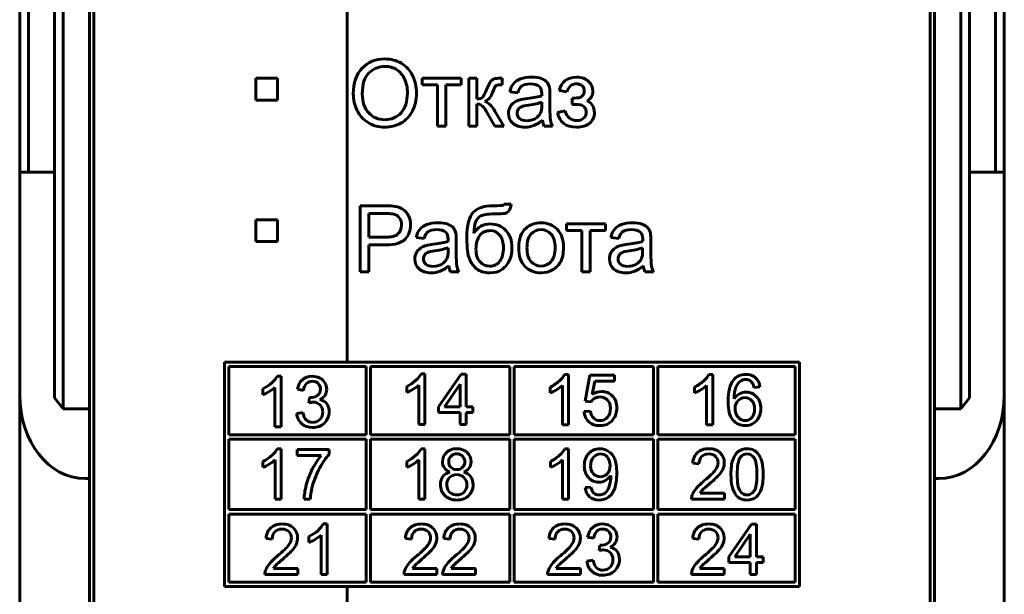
# Model space of a CAD drawing. Header units: millimetres. Extents: x -13 to 16, y -56 to 52.
# Tile 2 of 9: x -7 to 16, y -38 to -24. Entities that reach past the tile are written whole.
import ezdxf

# ---------------------------------------------------------------- set-up
doc = ezdxf.new("R2010")
doc.units = ezdxf.units.MM
doc.linetypes.add('K5LT_BASIC', pattern=[0])

msp = doc.modelspace()

# ---------------------------------------------------------------- linework, layer by layer
at = {"color": 150, "linetype": 'K5LT_BASIC', "lineweight": 60, "true_color": 0x0080ff}
for p, q in [((-6.816, 24.664), (-6.816, -27.897)), ((-6.616, -27.897), (-6.616, 24.664)), ((15.584, 24.664), (15.584, -27.897)), ((15.784, 24.664), (15.784, -27.897)), ((-6.016, -12.808), (-6.016, -33.081)), ((14.984, -33.081), (14.984, -12.808)), ((-5.816, -33.337), (-5.816, -13.116)), ((14.784, -33.337), (14.784, -13.116)), ((-5.216, -33.337), (-5.216, -16.016)), ((-5.116, -16.016), (-5.116, -38.416)), ((14.084, -38.416), (14.084, -16.016)), ((14.184, -16.016), (14.184, -33.337)), ((0.698, -32.263), (0.698, -24.041)), ((-1.396, -25.741), (-1.396, -26.241)), ((-0.896, -25.741), (-1.396, -25.741)), ((-0.896, -26.241), (-0.896, -25.741)), ((2.424, -25.742), (2.424, -25.896)), ((3.316, -25.742), (2.424, -25.742)), ((3.316, -25.896), (3.316, -25.742)), ((3.679, -25.742), (3.493, -25.742)), ((3.493, -25.742), (3.493, -26.839)), ((3.679, -26.216), (3.679, -25.742)), ((4.256, -25.742), (4.218, -25.742)), ((4.256, -25.896), (4.256, -25.742)), ((2.424, -25.896), (2.777, -25.896)), ((2.777, -25.896), (2.777, -26.839)), ((2.963, -25.896), (3.316, -25.896)), ((2.963, -26.839), (2.963, -25.896)), ((4.204, -25.895), (4.256, -25.896)), ((4.436, -26.055), (4.617, -26.08)), ((5.355, -26.379), (5.355, -26.131)), ((5.566, -26.026), (5.743, -26.055)), ((5.863, -26.198), (5.863, -26.343)), ((-1.396, -26.241), (-0.896, -26.241)), ((3.679, -26.839), (3.679, -26.332)), ((5.167, -26.357), (5.167, -26.288)), ((3.894, -26.499), (4.092, -26.839)), ((4.297, -26.839), (4.093, -26.499)), ((5.707, -26.493), (5.532, -26.53)), ((2.777, -26.839), (2.963, -26.839)), ((3.493, -26.839), (3.679, -26.839)), ((4.092, -26.839), (4.297, -26.839)), ((5.22, -26.839), (5.414, -26.839)), ((-6.616, -27.897), (-6.816, -27.897)), ((-6.816, -27.897), (-6.816, -33.017)), ((-6.616, -27.897), (-6.016, -27.897)), ((14.984, -27.897), (15.584, -27.897)), ((15.784, -27.897), (15.584, -27.897)), ((15.784, -33.017), (15.784, -27.897)), ((0.999, -28.67), (0.999, -30.184)), ((1.57, -28.67), (0.999, -28.67)), ((4.462, -28.636), (4.298, -28.634)), ((1.587, -28.849), (1.199, -28.849)), ((1.199, -28.849), (1.199, -29.39)), ((-0.896, -28.991), (-1.396, -28.991)), ((-1.396, -28.991), (-1.396, -29.491)), ((-0.896, -29.491), (-0.896, -28.991)), ((6.629, -29.087), (5.737, -29.087)), ((5.737, -29.087), (5.737, -29.241)), ((6.629, -29.241), (6.629, -29.087)), ((5.737, -29.241), (6.09, -29.241)), ((6.09, -29.241), (6.09, -30.184)), ((6.275, -29.241), (6.629, -29.241)), ((6.275, -30.184), (6.275, -29.241)), ((-1.396, -29.491), (-0.896, -29.491)), ((1.199, -29.39), (1.591, -29.39)), ((1.199, -29.568), (1.588, -29.568)), ((1.199, -30.184), (1.199, -29.568)), ((2.286, -29.4), (2.467, -29.425)), ((3.205, -29.724), (3.205, -29.477)), ((6.752, -29.4), (6.933, -29.425)), ((7.672, -29.724), (7.672, -29.477)), ((3.017, -29.702), (3.017, -29.633)), ((7.483, -29.702), (7.483, -29.633)), ((0.999, -30.184), (1.199, -30.184)), ((3.07, -30.184), (3.264, -30.184)), ((6.09, -30.184), (6.275, -30.184)), ((7.536, -30.184), (7.73, -30.184)), ((11.084, -32.263), (-2.116, -32.263)), ((-2.116, -32.263), (-2.116, -37.416)), ((11.084, -37.416), (11.084, -32.263)), ((-2.016, -32.363), (-2.016, -33.931)), ((1.134, -32.363), (-2.016, -32.363)), ((1.134, -33.931), (1.134, -32.363)), ((1.234, -32.363), (1.234, -33.931)), ((4.434, -32.363), (1.234, -32.363)), ((2.486, -32.532), (2.396, -32.532)), ((2.486, -33.691), (2.486, -32.532)), ((3.317, -32.536), (2.798, -33.285)), ((3.431, -32.536), (3.317, -32.536)), ((3.431, -33.285), (3.431, -32.536)), ((4.434, -33.931), (4.434, -32.363)), ((4.534, -32.363), (4.534, -33.931)), ((7.734, -32.363), (4.534, -32.363)), ((5.78, -32.542), (5.69, -32.542)), ((5.78, -33.701), (5.78, -32.542)), ((7.734, -33.931), (7.734, -32.363)), ((10.984, -32.363), (7.834, -32.363)), ((7.834, -32.363), (7.834, -33.931)), ((9.092, -32.542), (9.002, -32.542)), ((9.092, -33.701), (9.092, -32.542)), ((10.984, -33.931), (10.984, -32.363)), ((-0.816, -32.585), (-0.906, -32.585)), ((-0.816, -33.744), (-0.816, -32.585)), ((3.291, -32.765), (2.935, -33.285)), ((3.291, -33.285), (3.291, -32.765)), ((6.274, -32.561), (6.165, -33.155)), ((6.838, -32.561), (6.274, -32.561)), ((6.325, -33.008), (6.386, -32.697)), ((6.386, -32.697), (6.838, -32.697)), ((6.838, -32.697), (6.838, -32.561)), ((-1.235, -32.875), (-1.235, -33.012)), ((-0.956, -32.841), (-0.956, -33.744)), ((-0.443, -32.885), (-0.303, -32.911)), ((2.067, -32.821), (2.067, -32.958)), ((2.347, -32.787), (2.347, -33.691)), ((5.361, -32.832), (5.361, -32.969)), ((5.64, -32.798), (5.64, -33.701)), ((8.673, -32.832), (8.673, -32.969)), ((8.952, -32.798), (8.952, -33.701)), ((10.038, -32.84), (10.176, -32.829)), ((-6.816, -39.372), (-6.816, -33.017)), ((-5.816, -33.337), (-6.016, -33.081)), ((-0.166, -33.072), (-0.182, -33.196)), ((6.165, -33.155), (6.296, -33.174)), ((14.784, -33.337), (14.984, -33.081)), ((15.784, -39.372), (15.784, -33.017)), ((-5.216, -33.337), (-5.816, -33.337)), ((-5.216, -33.337), (-5.216, -34.937)), ((-0.317, -33.419), (-0.457, -33.438)), ((2.798, -33.285), (2.798, -33.415)), ((2.798, -33.415), (3.291, -33.415)), ((2.935, -33.285), (3.291, -33.285)), ((3.291, -33.415), (3.291, -33.691)), ((3.585, -33.285), (3.431, -33.285)), ((3.431, -33.415), (3.585, -33.415)), ((3.431, -33.691), (3.431, -33.415)), ((3.585, -33.415), (3.585, -33.285)), ((6.285, -33.387), (6.139, -33.398)), ((14.184, -33.337), (14.184, -34.937)), ((14.184, -33.337), (14.784, -33.337)), ((-0.956, -33.744), (-0.816, -33.744)), ((2.347, -33.691), (2.486, -33.691)), ((3.291, -33.691), (3.431, -33.691)), ((5.64, -33.701), (5.78, -33.701)), ((8.952, -33.701), (9.092, -33.701)), ((-2.016, -33.931), (1.134, -33.931)), ((-2.016, -34.031), (-2.016, -35.649)), ((1.134, -34.031), (-2.016, -34.031)), ((1.134, -35.649), (1.134, -34.031)), ((1.234, -33.931), (4.434, -33.931)), ((4.434, -34.031), (1.234, -34.031)), ((1.234, -34.031), (1.234, -35.649)), ((4.434, -35.649), (4.434, -34.031)), ((4.534, -33.931), (7.734, -33.931)), ((7.734, -34.031), (4.534, -34.031)), ((4.534, -34.031), (4.534, -35.649)), ((7.734, -35.649), (7.734, -34.031)), ((7.834, -33.931), (10.984, -33.931)), ((7.834, -34.031), (7.834, -35.649)), ((10.984, -34.031), (7.834, -34.031)), ((10.984, -35.649), (10.984, -34.031)), ((-0.815, -34.25), (-0.905, -34.25)), ((-0.815, -35.409), (-0.815, -34.25)), ((0.287, -34.269), (-0.448, -34.269)), ((-0.448, -34.269), (-0.448, -34.405)), ((0.287, -34.379), (0.287, -34.269)), ((2.486, -34.25), (2.396, -34.25)), ((2.486, -35.409), (2.486, -34.25)), ((5.784, -34.25), (5.694, -34.25)), ((5.784, -35.409), (5.784, -34.25)), ((-1.234, -34.54), (-1.234, -34.677)), ((-0.955, -34.506), (-0.955, -35.409)), ((-0.448, -34.405), (0.107, -34.405)), ((2.067, -34.54), (2.067, -34.677)), ((2.346, -34.506), (2.346, -35.409)), ((5.365, -34.54), (5.365, -34.677)), ((5.645, -34.506), (5.645, -35.409)), ((8.633, -34.584), (8.776, -34.598)), ((-5.316, -34.937), (-5.216, -34.937)), ((-5.216, -34.937), (-5.216, -39.816)), ((14.184, -34.937), (14.284, -34.937)), ((14.184, -34.937), (14.184, -39.816)), ((6.297, -35.13), (6.164, -35.142)), ((-0.955, -35.409), (-0.815, -35.409)), ((-0.289, -35.409), (-0.147, -35.409)), ((2.346, -35.409), (2.486, -35.409)), ((5.645, -35.409), (5.784, -35.409)), ((8.606, -35.409), (9.359, -35.409)), ((9.359, -35.274), (8.801, -35.274)), ((9.359, -35.409), (9.359, -35.274)), ((-2.016, -35.649), (1.134, -35.649)), ((1.234, -35.649), (4.434, -35.649)), ((4.534, -35.649), (7.734, -35.649)), ((7.834, -35.649), (10.984, -35.649)), ((1.134, -35.749), (-2.016, -35.749)), ((-2.016, -35.749), (-2.016, -37.316)), ((1.134, -37.316), (1.134, -35.749)), ((1.234, -35.749), (1.234, -37.316)), ((4.434, -35.749), (1.234, -35.749)), ((4.434, -37.316), (4.434, -35.749)), ((7.734, -35.749), (4.534, -35.749)), ((4.534, -35.749), (4.534, -37.316)), ((7.734, -37.316), (7.734, -35.749)), ((10.984, -35.749), (7.834, -35.749)), ((7.834, -35.749), (7.834, -37.316)), ((10.984, -37.316), (10.984, -35.749)), ((0.24, -35.978), (0.15, -35.978)), ((0.24, -37.137), (0.24, -35.978)), ((9.979, -35.983), (9.46, -36.731)), ((10.094, -35.983), (9.979, -35.983)), ((10.094, -36.731), (10.094, -35.983)), ((-1.16, -36.311), (-1.018, -36.326)), ((-0.179, -36.267), (-0.179, -36.404)), ((0.1, -36.234), (0.1, -37.137)), ((2.036, -36.311), (2.178, -36.326)), ((2.918, -36.311), (3.061, -36.326)), ((5.329, -36.311), (5.472, -36.326)), ((6.22, -36.278), (6.359, -36.303)), ((8.632, -36.311), (8.774, -36.326)), ((9.954, -36.212), (9.598, -36.731)), ((9.954, -36.731), (9.954, -36.212)), ((6.497, -36.465), (6.481, -36.589)), ((6.345, -36.811), (6.205, -36.831)), ((9.46, -36.731), (9.46, -36.861)), ((9.598, -36.731), (9.954, -36.731)), ((10.248, -36.731), (10.094, -36.731)), ((10.248, -36.861), (10.248, -36.731)), ((-0.435, -37.001), (-0.993, -37.001)), ((-0.435, -37.137), (-0.435, -37.001)), ((2.761, -37.001), (2.203, -37.001)), ((2.761, -37.137), (2.761, -37.001)), ((3.644, -37.001), (3.086, -37.001)), ((3.644, -37.137), (3.644, -37.001)), ((6.054, -37.001), (5.496, -37.001)), ((6.054, -37.137), (6.054, -37.001)), ((9.357, -37.001), (8.799, -37.001)), ((9.357, -37.137), (9.357, -37.001)), ((9.46, -36.861), (9.954, -36.861)), ((9.954, -36.861), (9.954, -37.137)), ((10.094, -37.137), (10.094, -36.861)), ((10.094, -36.861), (10.248, -36.861)), ((-1.187, -37.137), (-0.435, -37.137)), ((0.1, -37.137), (0.24, -37.137)), ((2.009, -37.137), (2.761, -37.137)), ((2.891, -37.137), (3.644, -37.137)), ((5.302, -37.137), (6.054, -37.137)), ((8.605, -37.137), (9.357, -37.137)), ((9.954, -37.137), (10.094, -37.137)), ((-2.116, -37.416), (11.084, -37.416)), ((-2.016, -37.316), (1.134, -37.316)), ((0.698, -38.416), (0.698, -37.416)), ((1.234, -37.316), (4.434, -37.316)), ((4.534, -37.316), (7.734, -37.316)), ((7.834, -37.316), (10.984, -37.316))]:
    msp.add_line(p, q, dxfattribs=at)
for centre, start_param, end_param in [((-5.316, -33.017), 4.712389, 6.283185), ((14.284, -33.017), 0, 1.570796)]:
    msp.add_ellipse(centre, major_axis=(0, -1.92), ratio=0.781286, start_param=start_param, end_param=end_param, dxfattribs=at)
for points in [[(1.566, -25.298), (1.353, -25.298), (1.178, -25.369), (0.908, -25.653), (0.841, -25.85), (0.841, -26.101)], [(1.564, -26.693), (1.715, -26.693), (1.839, -26.64), (2.034, -26.428), (2.083, -26.278), (2.083, -26.083)], [(3.978, -30.059), (4.07, -30.059), (4.145, -30.02), (4.26, -29.864), (4.288, -29.76), (4.288, -29.632)], [(8.673, -32.969), (8.716, -32.952), (8.765, -32.928), (8.874, -32.863), (8.919, -32.831), (8.952, -32.798)], [(9.605, -33.327), (9.605, -33.376), (9.615, -33.423), (9.656, -33.512), (9.684, -33.546), (9.721, -33.569)], [(-1.234, -34.677), (-1.191, -34.661), (-1.142, -34.636), (-1.033, -34.571), (-0.988, -34.539), (-0.955, -34.506)], [(2.067, -34.677), (2.11, -34.661), (2.159, -34.636), (2.268, -34.571), (2.312, -34.539), (2.346, -34.506)], [(5.365, -34.677), (5.409, -34.661), (5.458, -34.636), (5.567, -34.571), (5.611, -34.539), (5.645, -34.506)], [(9.718, -35.219), (9.761, -35.281), (9.815, -35.312), (9.943, -35.312), (9.997, -35.281), (10.041, -35.218)]]:
    msp.add_open_spline(points, degree=3, knots=[0, 0, 0, 0, 1.5, 1.5, 3, 3, 3, 3], dxfattribs=at)
for points in [[(1.945, -25.398), (1.832, -25.331), (1.706, -25.298), (1.566, -25.298)], [(1.567, -25.47), (1.425, -25.47), (1.303, -25.519), (1.201, -25.617)], [(1.838, -25.546), (1.757, -25.496), (1.667, -25.47), (1.567, -25.47)], [(2.201, -25.678), (2.143, -25.558), (2.057, -25.465), (1.945, -25.398)], [(1.201, -25.617), (1.099, -25.714), (1.047, -25.877), (1.047, -26.105)], [(2.02, -25.76), (1.979, -25.668), (1.918, -25.597), (1.838, -25.546)], [(2.083, -26.083), (2.083, -25.96), (2.062, -25.852), (2.02, -25.76)], [(2.29, -26.084), (2.29, -25.933), (2.26, -25.797), (2.201, -25.678)], [(4.076, -25.757), (4.046, -25.766), (4.02, -25.785), (3.997, -25.812)], [(4.218, -25.742), (4.153, -25.742), (4.105, -25.747), (4.076, -25.757)], [(4.681, -25.756), (4.61, -25.782), (4.555, -25.819), (4.517, -25.867)], [(4.931, -25.717), (4.836, -25.717), (4.753, -25.73), (4.681, -25.756)], [(5.159, -25.75), (5.1, -25.728), (5.024, -25.717), (4.931, -25.717)], [(5.288, -25.834), (5.26, -25.8), (5.217, -25.772), (5.159, -25.75)], [(5.965, -25.717), (5.754, -25.717), (5.621, -25.82), (5.566, -26.026)], [(6.241, -25.813), (6.174, -25.749), (6.082, -25.717), (5.965, -25.717)], [(3.908, -25.984), (3.862, -26.093), (3.827, -26.159), (3.803, -26.182)], [(3.997, -25.812), (3.974, -25.84), (3.945, -25.897), (3.908, -25.984)], [(4.044, -26.052), (4.073, -25.977), (4.095, -25.932), (4.11, -25.917)], [(4.11, -25.917), (4.124, -25.902), (4.155, -25.895), (4.204, -25.895)], [(4.517, -25.867), (4.479, -25.914), (4.452, -25.977), (4.436, -26.055)], [(4.617, -26.08), (4.637, -26.002), (4.668, -25.948), (4.71, -25.917)], [(4.71, -25.917), (4.752, -25.886), (4.816, -25.871), (4.904, -25.871)], [(4.904, -25.871), (4.997, -25.871), (5.068, -25.892), (5.115, -25.934)], [(5.115, -25.934), (5.151, -25.965), (5.168, -26.019), (5.168, -26.094)], [(5.346, -25.96), (5.335, -25.909), (5.316, -25.867), (5.288, -25.834)], [(5.355, -26.131), (5.355, -26.049), (5.352, -25.992), (5.346, -25.96)], [(5.743, -26.055), (5.785, -25.932), (5.858, -25.87), (5.963, -25.87)], [(5.963, -25.87), (6.016, -25.87), (6.059, -25.885), (6.093, -25.915)], [(6.093, -25.915), (6.126, -25.945), (6.143, -25.985), (6.143, -26.035)], [(6.341, -26.043), (6.341, -25.954), (6.307, -25.877), (6.241, -25.813)], [(0.841, -26.101), (0.841, -26.234), (0.87, -26.361), (0.928, -26.479)], [(1.047, -26.105), (1.047, -26.287), (1.097, -26.431), (1.195, -26.536)], [(2.197, -26.496), (2.259, -26.375), (2.29, -26.238), (2.29, -26.084)], [(3.803, -26.182), (3.78, -26.205), (3.738, -26.216), (3.679, -26.216)], [(3.858, -26.276), (3.906, -26.253), (3.943, -26.228), (3.966, -26.2)], [(3.966, -26.2), (3.99, -26.173), (4.015, -26.124), (4.044, -26.052)], [(4.835, -26.207), (4.762, -26.216), (4.707, -26.225), (4.67, -26.235)], [(5.167, -26.143), (5.096, -26.168), (4.986, -26.189), (4.835, -26.207)], [(5.168, -26.094), (5.168, -26.101), (5.168, -26.117), (5.167, -26.143)], [(6.024, -26.188), (5.995, -26.194), (5.942, -26.197), (5.863, -26.198)], [(6.105, -26.139), (6.079, -26.166), (6.052, -26.183), (6.024, -26.188)], [(6.143, -26.035), (6.143, -26.077), (6.13, -26.111), (6.105, -26.139)], [(6.21, -26.257), (6.297, -26.203), (6.341, -26.132), (6.341, -26.043)], [(3.679, -26.332), (3.721, -26.332), (3.757, -26.343), (3.787, -26.364)], [(3.787, -26.364), (3.817, -26.386), (3.853, -26.431), (3.894, -26.499)], [(4.093, -26.499), (4.016, -26.372), (3.937, -26.297), (3.858, -26.276)], [(4.44, -26.403), (4.415, -26.447), (4.404, -26.496), (4.404, -26.55)], [(4.536, -26.296), (4.497, -26.322), (4.465, -26.358), (4.44, -26.403)], [(4.67, -26.235), (4.62, -26.248), (4.576, -26.269), (4.536, -26.296)], [(4.701, -26.396), (4.67, -26.41), (4.645, -26.43), (4.628, -26.456)], [(4.864, -26.359), (4.787, -26.37), (4.733, -26.382), (4.701, -26.396)], [(5.167, -26.288), (5.1, -26.316), (4.998, -26.339), (4.864, -26.359)], [(5.137, -26.542), (5.157, -26.5), (5.167, -26.438), (5.167, -26.357)], [(5.367, -26.707), (5.359, -26.662), (5.355, -26.552), (5.355, -26.379)], [(5.863, -26.343), (5.885, -26.343), (5.899, -26.342), (5.905, -26.342)], [(5.905, -26.342), (5.983, -26.342), (6.037, -26.346), (6.067, -26.354)], [(6.067, -26.354), (6.096, -26.362), (6.124, -26.382), (6.15, -26.413)], [(6.15, -26.413), (6.177, -26.445), (6.19, -26.482), (6.19, -26.525)], [(6.334, -26.369), (6.307, -26.324), (6.265, -26.286), (6.21, -26.257)], [(6.376, -26.532), (6.376, -26.469), (6.362, -26.415), (6.334, -26.369)], [(0.928, -26.479), (0.985, -26.599), (1.07, -26.693), (1.183, -26.761)], [(1.195, -26.536), (1.293, -26.641), (1.416, -26.693), (1.564, -26.693)], [(1.933, -26.771), (2.047, -26.709), (2.135, -26.617), (2.197, -26.496)], [(4.404, -26.55), (4.404, -26.641), (4.436, -26.717), (4.501, -26.775)], [(4.628, -26.456), (4.611, -26.483), (4.602, -26.512), (4.602, -26.545)], [(4.602, -26.545), (4.602, -26.594), (4.621, -26.635), (4.658, -26.669)], [(5.014, -26.671), (5.07, -26.64), (5.111, -26.597), (5.137, -26.542)], [(5.532, -26.53), (5.572, -26.753), (5.717, -26.864), (5.967, -26.864)], [(5.804, -26.656), (5.755, -26.618), (5.723, -26.563), (5.707, -26.493)], [(5.971, -26.714), (5.908, -26.714), (5.852, -26.695), (5.804, -26.656)], [(6.127, -26.661), (6.085, -26.696), (6.033, -26.714), (5.971, -26.714)], [(6.19, -26.525), (6.19, -26.58), (6.169, -26.625), (6.127, -26.661)], [(6.268, -26.772), (6.34, -26.711), (6.376, -26.631), (6.376, -26.532)], [(1.183, -26.761), (1.295, -26.83), (1.422, -26.865), (1.565, -26.865)], [(1.565, -26.865), (1.697, -26.865), (1.819, -26.834), (1.933, -26.771)], [(4.501, -26.775), (4.565, -26.834), (4.658, -26.864), (4.779, -26.864)], [(4.658, -26.669), (4.696, -26.701), (4.751, -26.718), (4.823, -26.718)], [(4.779, -26.864), (4.852, -26.864), (4.92, -26.852), (4.984, -26.828)], [(4.823, -26.718), (4.895, -26.718), (4.958, -26.703), (5.014, -26.671)], [(4.984, -26.828), (5.047, -26.803), (5.114, -26.762), (5.183, -26.704)], [(5.183, -26.704), (5.188, -26.755), (5.201, -26.8), (5.22, -26.839)], [(5.414, -26.839), (5.391, -26.797), (5.375, -26.753), (5.367, -26.707)], [(5.967, -26.864), (6.096, -26.864), (6.196, -26.833), (6.268, -26.772)], [(1.801, -28.684), (1.748, -28.675), (1.671, -28.67), (1.57, -28.67)], [(1.988, -28.755), (1.938, -28.72), (1.875, -28.697), (1.801, -28.684)], [(4.049, -28.669), (3.845, -28.669), (3.694, -28.719), (3.596, -28.82)], [(4.265, -28.663), (4.247, -28.667), (4.176, -28.669), (4.049, -28.669)], [(4.298, -28.634), (4.293, -28.649), (4.282, -28.659), (4.265, -28.663)], [(4.413, -28.79), (4.438, -28.761), (4.455, -28.709), (4.462, -28.636)], [(1.774, -28.862), (1.74, -28.853), (1.678, -28.849), (1.587, -28.849)], [(1.901, -28.951), (1.868, -28.906), (1.826, -28.876), (1.774, -28.862)], [(2.109, -28.901), (2.079, -28.839), (2.038, -28.79), (1.988, -28.755)], [(2.155, -29.108), (2.155, -29.033), (2.14, -28.964), (2.109, -28.901)], [(3.596, -28.82), (3.497, -28.92), (3.448, -29.115), (3.448, -29.405)], [(3.648, -29.044), (3.673, -28.979), (3.713, -28.932), (3.769, -28.902)], [(3.769, -28.902), (3.825, -28.873), (3.929, -28.858), (4.083, -28.858)], [(4.083, -28.858), (4.199, -28.858), (4.276, -28.854), (4.316, -28.845)], [(4.316, -28.845), (4.355, -28.837), (4.388, -28.819), (4.413, -28.79)], [(1.867, -29.318), (1.921, -29.269), (1.948, -29.202), (1.948, -29.114)], [(1.948, -29.114), (1.948, -29.051), (1.933, -28.996), (1.901, -28.951)], [(2.032, -29.435), (2.114, -29.346), (2.155, -29.236), (2.155, -29.108)], [(2.532, -29.101), (2.46, -29.127), (2.405, -29.164), (2.367, -29.212)], [(2.781, -29.062), (2.686, -29.062), (2.603, -29.075), (2.532, -29.101)], [(3.009, -29.095), (2.95, -29.073), (2.875, -29.062), (2.781, -29.062)], [(3.138, -29.179), (3.111, -29.145), (3.067, -29.118), (3.009, -29.095)], [(3.608, -29.296), (3.61, -29.193), (3.624, -29.109), (3.648, -29.044)], [(3.772, -29.139), (3.709, -29.174), (3.654, -29.226), (3.608, -29.296)], [(3.984, -29.087), (3.905, -29.087), (3.834, -29.105), (3.772, -29.139)], [(4.341, -29.235), (4.247, -29.137), (4.128, -29.087), (3.984, -29.087)], [(5.152, -29.062), (5.016, -29.062), (4.901, -29.103), (4.807, -29.184)], [(5.522, -29.211), (5.426, -29.112), (5.303, -29.062), (5.152, -29.062)], [(6.998, -29.101), (6.926, -29.127), (6.871, -29.164), (6.833, -29.212)], [(7.247, -29.062), (7.152, -29.062), (7.069, -29.075), (6.998, -29.101)], [(7.475, -29.095), (7.416, -29.073), (7.341, -29.062), (7.247, -29.062)], [(7.604, -29.179), (7.577, -29.145), (7.534, -29.118), (7.475, -29.095)], [(1.591, -29.39), (1.721, -29.39), (1.813, -29.366), (1.867, -29.318)], [(2.367, -29.212), (2.329, -29.259), (2.302, -29.322), (2.286, -29.4)], [(2.467, -29.425), (2.487, -29.347), (2.518, -29.293), (2.56, -29.262)], [(2.56, -29.262), (2.602, -29.231), (2.666, -29.216), (2.754, -29.216)], [(2.754, -29.216), (2.847, -29.216), (2.918, -29.237), (2.966, -29.279)], [(2.966, -29.279), (3.001, -29.31), (3.018, -29.364), (3.018, -29.439)], [(3.196, -29.305), (3.185, -29.254), (3.166, -29.212), (3.138, -29.179)], [(3.205, -29.477), (3.205, -29.394), (3.202, -29.337), (3.196, -29.305)], [(3.741, -29.357), (3.685, -29.434), (3.657, -29.537), (3.657, -29.665)], [(3.979, -29.241), (3.876, -29.241), (3.797, -29.28), (3.741, -29.357)], [(4.207, -29.351), (4.153, -29.278), (4.077, -29.241), (3.979, -29.241)], [(4.288, -29.632), (4.288, -29.517), (4.262, -29.424), (4.207, -29.351)], [(4.483, -29.637), (4.483, -29.468), (4.436, -29.334), (4.341, -29.235)], [(4.807, -29.184), (4.693, -29.282), (4.637, -29.432), (4.637, -29.636)], [(4.92, -29.321), (4.859, -29.39), (4.828, -29.495), (4.828, -29.636)], [(5.152, -29.216), (5.059, -29.216), (4.982, -29.251), (4.92, -29.321)], [(5.382, -29.321), (5.32, -29.251), (5.243, -29.216), (5.152, -29.216)], [(5.474, -29.63), (5.474, -29.494), (5.443, -29.391), (5.382, -29.321)], [(5.665, -29.62), (5.665, -29.446), (5.618, -29.309), (5.522, -29.211)], [(6.833, -29.212), (6.796, -29.259), (6.768, -29.322), (6.752, -29.4)], [(6.933, -29.425), (6.954, -29.347), (6.984, -29.293), (7.026, -29.262)], [(7.026, -29.262), (7.068, -29.231), (7.132, -29.216), (7.22, -29.216)], [(7.22, -29.216), (7.313, -29.216), (7.384, -29.237), (7.432, -29.279)], [(7.432, -29.279), (7.467, -29.31), (7.485, -29.364), (7.485, -29.439)], [(7.662, -29.305), (7.651, -29.254), (7.632, -29.212), (7.604, -29.179)], [(7.672, -29.477), (7.672, -29.394), (7.668, -29.337), (7.662, -29.305)], [(1.588, -29.568), (1.802, -29.568), (1.95, -29.524), (2.032, -29.435)], [(2.52, -29.58), (2.471, -29.594), (2.426, -29.614), (2.386, -29.641)], [(2.685, -29.552), (2.612, -29.561), (2.557, -29.57), (2.52, -29.58)], [(3.017, -29.488), (2.946, -29.513), (2.836, -29.534), (2.685, -29.552)], [(3.018, -29.439), (3.018, -29.446), (3.018, -29.462), (3.017, -29.488)], [(3.448, -29.405), (3.448, -29.636), (3.467, -29.798), (3.506, -29.891)], [(6.986, -29.58), (6.937, -29.594), (6.892, -29.614), (6.852, -29.641)], [(7.152, -29.552), (7.078, -29.561), (7.023, -29.57), (6.986, -29.58)], [(7.483, -29.488), (7.413, -29.513), (7.302, -29.534), (7.152, -29.552)], [(7.485, -29.439), (7.485, -29.446), (7.484, -29.462), (7.483, -29.488)], [(2.29, -29.748), (2.266, -29.792), (2.254, -29.841), (2.254, -29.895)], [(2.386, -29.641), (2.347, -29.668), (2.315, -29.703), (2.29, -29.748)], [(2.478, -29.802), (2.461, -29.828), (2.452, -29.857), (2.452, -29.89)], [(2.551, -29.741), (2.52, -29.755), (2.495, -29.775), (2.478, -29.802)], [(2.714, -29.704), (2.637, -29.715), (2.583, -29.727), (2.551, -29.741)], [(3.017, -29.633), (2.95, -29.661), (2.848, -29.684), (2.714, -29.704)], [(2.987, -29.888), (3.008, -29.846), (3.017, -29.784), (3.017, -29.702)], [(3.217, -30.052), (3.209, -30.007), (3.205, -29.897), (3.205, -29.724)], [(3.657, -29.665), (3.657, -29.793), (3.688, -29.89), (3.75, -29.958)], [(4.412, -29.952), (4.459, -29.87), (4.483, -29.765), (4.483, -29.637)], [(4.637, -29.636), (4.637, -29.821), (4.684, -29.963), (4.779, -30.061)], [(4.828, -29.636), (4.828, -29.776), (4.859, -29.881), (4.92, -29.951)], [(5.382, -29.951), (5.443, -29.881), (5.474, -29.773), (5.474, -29.63)], [(5.602, -29.953), (5.644, -29.872), (5.665, -29.761), (5.665, -29.62)], [(6.756, -29.748), (6.732, -29.792), (6.72, -29.841), (6.72, -29.895)], [(6.852, -29.641), (6.813, -29.668), (6.781, -29.703), (6.756, -29.748)], [(6.944, -29.802), (6.927, -29.828), (6.918, -29.857), (6.918, -29.89)], [(7.017, -29.741), (6.986, -29.755), (6.961, -29.775), (6.944, -29.802)], [(7.18, -29.704), (7.103, -29.715), (7.049, -29.727), (7.017, -29.741)], [(7.483, -29.633), (7.416, -29.661), (7.314, -29.684), (7.18, -29.704)], [(7.453, -29.888), (7.474, -29.846), (7.483, -29.784), (7.483, -29.702)], [(7.684, -30.052), (7.675, -30.007), (7.672, -29.897), (7.672, -29.724)], [(2.254, -29.895), (2.254, -29.986), (2.286, -30.062), (2.351, -30.121)], [(2.452, -29.89), (2.452, -29.939), (2.471, -29.981), (2.508, -30.014)], [(2.508, -30.014), (2.546, -30.047), (2.601, -30.063), (2.673, -30.063)], [(2.673, -30.063), (2.745, -30.063), (2.809, -30.048), (2.864, -30.016)], [(2.834, -30.173), (2.897, -30.148), (2.964, -30.107), (3.033, -30.049)], [(2.864, -30.016), (2.92, -29.985), (2.961, -29.942), (2.987, -29.888)], [(3.033, -30.049), (3.038, -30.101), (3.051, -30.146), (3.07, -30.184)], [(3.264, -30.184), (3.241, -30.142), (3.225, -30.098), (3.217, -30.052)], [(3.506, -29.891), (3.545, -29.984), (3.6, -30.06), (3.672, -30.119)], [(3.75, -29.958), (3.811, -30.025), (3.887, -30.059), (3.978, -30.059)], [(4.243, -30.142), (4.308, -30.097), (4.364, -30.034), (4.412, -29.952)], [(4.92, -29.951), (4.982, -30.021), (5.059, -30.056), (5.152, -30.056)], [(5.152, -30.056), (5.244, -30.056), (5.321, -30.021), (5.382, -29.951)], [(5.417, -30.142), (5.498, -30.097), (5.559, -30.034), (5.602, -29.953)], [(6.72, -29.895), (6.72, -29.986), (6.752, -30.062), (6.817, -30.121)], [(6.918, -29.89), (6.918, -29.939), (6.937, -29.981), (6.974, -30.014)], [(6.974, -30.014), (7.012, -30.047), (7.067, -30.063), (7.139, -30.063)], [(7.139, -30.063), (7.211, -30.063), (7.275, -30.048), (7.33, -30.016)], [(7.3, -30.173), (7.364, -30.148), (7.43, -30.107), (7.499, -30.049)], [(7.33, -30.016), (7.386, -29.985), (7.427, -29.942), (7.453, -29.888)], [(7.499, -30.049), (7.504, -30.101), (7.517, -30.146), (7.536, -30.184)], [(7.73, -30.184), (7.707, -30.142), (7.691, -30.098), (7.684, -30.052)], [(2.351, -30.121), (2.416, -30.179), (2.508, -30.209), (2.629, -30.209)], [(2.629, -30.209), (2.702, -30.209), (2.77, -30.197), (2.834, -30.173)], [(3.672, -30.119), (3.745, -30.179), (3.846, -30.209), (3.977, -30.209)], [(3.977, -30.209), (4.089, -30.209), (4.178, -30.187), (4.243, -30.142)], [(4.779, -30.061), (4.874, -30.16), (4.998, -30.209), (5.152, -30.209)], [(5.152, -30.209), (5.248, -30.209), (5.336, -30.187), (5.417, -30.142)], [(6.817, -30.121), (6.882, -30.179), (6.974, -30.209), (7.095, -30.209)], [(7.095, -30.209), (7.168, -30.209), (7.236, -30.197), (7.3, -30.173)], [(2.396, -32.532), (2.372, -32.582), (2.331, -32.633), (2.272, -32.686)], [(5.69, -32.542), (5.666, -32.592), (5.624, -32.643), (5.566, -32.696)], [(9.002, -32.542), (8.978, -32.592), (8.936, -32.643), (8.878, -32.696)], [(9.853, -32.542), (9.733, -32.542), (9.637, -32.586), (9.566, -32.674)], [(10.073, -32.618), (10.016, -32.567), (9.943, -32.542), (9.853, -32.542)], [(-1.03, -32.74), (-1.089, -32.793), (-1.157, -32.838), (-1.235, -32.875)], [(-0.906, -32.585), (-0.93, -32.635), (-0.972, -32.687), (-1.03, -32.74)], [(-0.326, -32.664), (-0.387, -32.716), (-0.425, -32.79), (-0.443, -32.885)], [(-0.101, -32.585), (-0.191, -32.585), (-0.266, -32.611), (-0.326, -32.664)], [(-0.303, -32.911), (-0.293, -32.841), (-0.269, -32.789), (-0.233, -32.754)], [(-0.233, -32.754), (-0.197, -32.719), (-0.152, -32.701), (-0.097, -32.701)], [(0.071, -32.626), (0.018, -32.599), (-0.039, -32.585), (-0.101, -32.585)], [(-0.097, -32.701), (-0.042, -32.701), (0.002, -32.718), (0.037, -32.752)], [(0.037, -32.752), (0.072, -32.787), (0.089, -32.83), (0.089, -32.881)], [(0.19, -32.736), (0.163, -32.69), (0.123, -32.653), (0.071, -32.626)], [(0.232, -32.885), (0.232, -32.832), (0.218, -32.783), (0.19, -32.736)], [(2.272, -32.686), (2.214, -32.739), (2.146, -32.784), (2.067, -32.821)], [(5.566, -32.696), (5.507, -32.749), (5.439, -32.795), (5.361, -32.832)], [(8.878, -32.696), (8.819, -32.749), (8.751, -32.795), (8.673, -32.832)], [(9.566, -32.674), (9.485, -32.775), (9.444, -32.938), (9.444, -33.161)], [(9.622, -32.838), (9.648, -32.776), (9.682, -32.728), (9.726, -32.696)], [(9.726, -32.696), (9.76, -32.671), (9.8, -32.658), (9.845, -32.658)], [(9.845, -32.658), (9.9, -32.658), (9.947, -32.678), (9.985, -32.719)], [(9.985, -32.719), (10.008, -32.744), (10.026, -32.785), (10.038, -32.84)], [(10.176, -32.829), (10.165, -32.739), (10.13, -32.669), (10.073, -32.618)], [(-1.235, -33.012), (-1.192, -32.996), (-1.142, -32.971), (-1.088, -32.939)], [(-1.088, -32.939), (-1.033, -32.906), (-0.989, -32.874), (-0.956, -32.841)], [(0.089, -32.881), (0.089, -32.947), (0.065, -32.995), (0.018, -33.027)], [(0.192, -33.02), (0.219, -32.98), (0.232, -32.934), (0.232, -32.885)], [(2.067, -32.958), (2.111, -32.942), (2.16, -32.918), (2.215, -32.885)], [(2.215, -32.885), (2.269, -32.853), (2.313, -32.82), (2.347, -32.787)], [(5.361, -32.969), (5.405, -32.952), (5.454, -32.928), (5.508, -32.896)], [(5.508, -32.896), (5.563, -32.863), (5.607, -32.831), (5.64, -32.798)], [(6.539, -32.935), (6.464, -32.935), (6.393, -32.959), (6.325, -33.008)], [(6.789, -33.04), (6.721, -32.97), (6.638, -32.935), (6.539, -32.935)], [(9.583, -33.105), (9.584, -32.99), (9.597, -32.901), (9.622, -32.838)], [(9.706, -32.989), (9.657, -33.014), (9.616, -33.053), (9.583, -33.105)], [(9.859, -32.951), (9.806, -32.951), (9.755, -32.964), (9.706, -32.989)], [(10.097, -33.056), (10.032, -32.986), (9.952, -32.951), (9.859, -32.951)], [(-0.182, -33.196), (-0.142, -33.186), (-0.109, -33.18), (-0.083, -33.18)], [(-0.143, -33.074), (-0.149, -33.074), (-0.157, -33.073), (-0.166, -33.072)], [(0.018, -33.027), (-0.03, -33.058), (-0.084, -33.074), (-0.143, -33.074)], [(-0.083, -33.18), (-0.018, -33.18), (0.035, -33.202), (0.077, -33.244)], [(0.075, -33.118), (0.127, -33.094), (0.166, -33.061), (0.192, -33.02)], [(0.232, -33.216), (0.195, -33.166), (0.142, -33.133), (0.075, -33.118)], [(0.288, -33.402), (0.288, -33.328), (0.269, -33.265), (0.232, -33.216)], [(6.296, -33.174), (6.317, -33.141), (6.345, -33.113), (6.381, -33.092)], [(6.381, -33.092), (6.417, -33.072), (6.457, -33.061), (6.502, -33.061)], [(6.502, -33.061), (6.575, -33.061), (6.634, -33.084), (6.678, -33.131)], [(6.678, -33.131), (6.722, -33.178), (6.744, -33.242), (6.744, -33.322)], [(6.891, -33.309), (6.891, -33.2), (6.857, -33.11), (6.789, -33.04)], [(9.444, -33.161), (9.444, -33.36), (9.481, -33.503), (9.554, -33.59)], [(9.671, -33.146), (9.627, -33.192), (9.605, -33.252), (9.605, -33.327)], [(9.831, -33.077), (9.768, -33.077), (9.715, -33.1), (9.671, -33.146)], [(9.99, -33.146), (9.948, -33.1), (9.896, -33.077), (9.831, -33.077)], [(10.052, -33.335), (10.052, -33.255), (10.032, -33.192), (9.99, -33.146)], [(10.195, -33.326), (10.195, -33.215), (10.162, -33.126), (10.097, -33.056)], [(-0.457, -33.438), (-0.448, -33.534), (-0.41, -33.613), (-0.344, -33.673)], [(-0.236, -33.593), (-0.274, -33.557), (-0.301, -33.499), (-0.317, -33.419)], [(0.14, -33.405), (0.14, -33.473), (0.117, -33.531), (0.072, -33.577)], [(0.077, -33.244), (0.119, -33.286), (0.14, -33.34), (0.14, -33.405)], [(0.179, -33.659), (0.251, -33.589), (0.288, -33.503), (0.288, -33.402)], [(6.139, -33.398), (6.148, -33.495), (6.186, -33.573), (6.251, -33.632)], [(6.36, -33.55), (6.321, -33.513), (6.296, -33.459), (6.285, -33.387)], [(6.744, -33.322), (6.744, -33.407), (6.721, -33.476), (6.675, -33.527)], [(6.802, -33.58), (6.862, -33.504), (6.891, -33.414), (6.891, -33.309)], [(9.989, -33.532), (10.031, -33.483), (10.052, -33.418), (10.052, -33.335)], [(10.149, -33.528), (10.18, -33.465), (10.195, -33.398), (10.195, -33.326)], [(-0.344, -33.673), (-0.278, -33.733), (-0.195, -33.764), (-0.096, -33.764)], [(-0.095, -33.646), (-0.15, -33.646), (-0.197, -33.628), (-0.236, -33.593)], [(-0.096, -33.764), (0.015, -33.764), (0.107, -33.729), (0.179, -33.659)], [(0.072, -33.577), (0.027, -33.623), (-0.028, -33.646), (-0.095, -33.646)], [(6.251, -33.632), (6.316, -33.691), (6.401, -33.72), (6.504, -33.72)], [(6.504, -33.604), (6.447, -33.604), (6.399, -33.586), (6.36, -33.55)], [(6.675, -33.527), (6.629, -33.579), (6.572, -33.604), (6.504, -33.604)], [(6.504, -33.72), (6.63, -33.72), (6.729, -33.674), (6.802, -33.58)], [(9.554, -33.59), (9.628, -33.677), (9.723, -33.72), (9.839, -33.72)], [(9.721, -33.569), (9.757, -33.593), (9.796, -33.604), (9.837, -33.604)], [(9.837, -33.604), (9.896, -33.604), (9.947, -33.58), (9.989, -33.532)], [(9.839, -33.72), (9.907, -33.72), (9.968, -33.704), (10.022, -33.671)], [(10.022, -33.671), (10.076, -33.638), (10.118, -33.59), (10.149, -33.528)], [(-0.905, -34.25), (-0.929, -34.3), (-0.971, -34.351), (-1.029, -34.404)], [(2.396, -34.25), (2.371, -34.3), (2.33, -34.351), (2.271, -34.404)], [(2.978, -34.336), (2.919, -34.393), (2.889, -34.464), (2.889, -34.548)], [(3.215, -34.25), (3.116, -34.25), (3.038, -34.279), (2.978, -34.336)], [(3.454, -34.338), (3.394, -34.279), (3.314, -34.25), (3.215, -34.25)], [(3.545, -34.552), (3.545, -34.468), (3.515, -34.396), (3.454, -34.338)], [(5.694, -34.25), (5.67, -34.3), (5.628, -34.351), (5.57, -34.404)], [(6.5, -34.25), (6.398, -34.25), (6.313, -34.286), (6.245, -34.357)], [(6.702, -34.311), (6.641, -34.27), (6.574, -34.25), (6.5, -34.25)], [(6.842, -34.484), (6.81, -34.409), (6.764, -34.351), (6.702, -34.311)], [(8.744, -34.335), (8.68, -34.392), (8.643, -34.475), (8.633, -34.584)], [(9.002, -34.25), (8.894, -34.25), (8.808, -34.279), (8.744, -34.335)], [(9.261, -34.342), (9.198, -34.281), (9.111, -34.25), (9.002, -34.25)], [(9.357, -34.571), (9.357, -34.48), (9.325, -34.404), (9.261, -34.342)], [(9.674, -34.317), (9.62, -34.362), (9.579, -34.426), (9.551, -34.51)], [(9.879, -34.25), (9.797, -34.25), (9.728, -34.272), (9.674, -34.317)], [(10.04, -34.287), (9.994, -34.262), (9.94, -34.25), (9.879, -34.25)], [(10.154, -34.395), (10.124, -34.348), (10.086, -34.312), (10.04, -34.287)], [(-1.029, -34.404), (-1.088, -34.457), (-1.156, -34.503), (-1.234, -34.54)], [(0.107, -34.405), (0.037, -34.487), (-0.03, -34.588), (-0.093, -34.707)], [(0.072, -34.691), (0.143, -34.561), (0.215, -34.457), (0.287, -34.379)], [(2.271, -34.404), (2.213, -34.457), (2.145, -34.503), (2.067, -34.54)], [(2.889, -34.548), (2.889, -34.603), (2.903, -34.651), (2.931, -34.691)], [(3.084, -34.418), (3.049, -34.453), (3.032, -34.494), (3.032, -34.543)], [(3.032, -34.543), (3.032, -34.597), (3.049, -34.642), (3.083, -34.677)], [(3.217, -34.366), (3.163, -34.366), (3.119, -34.384), (3.084, -34.418)], [(3.349, -34.419), (3.314, -34.384), (3.27, -34.366), (3.217, -34.366)], [(3.402, -34.551), (3.402, -34.499), (3.384, -34.455), (3.349, -34.419)], [(3.351, -34.677), (3.385, -34.643), (3.402, -34.601), (3.402, -34.551)], [(3.503, -34.691), (3.531, -34.652), (3.545, -34.605), (3.545, -34.552)], [(5.57, -34.404), (5.511, -34.457), (5.443, -34.503), (5.365, -34.54)], [(6.245, -34.357), (6.177, -34.428), (6.143, -34.522), (6.143, -34.64)], [(6.355, -34.445), (6.309, -34.496), (6.286, -34.563), (6.286, -34.644)], [(6.516, -34.368), (6.454, -34.368), (6.4, -34.393), (6.355, -34.445)], [(6.67, -34.439), (6.628, -34.392), (6.577, -34.368), (6.516, -34.368)], [(6.734, -34.632), (6.734, -34.551), (6.712, -34.487), (6.67, -34.439)], [(6.889, -34.808), (6.889, -34.667), (6.873, -34.558), (6.842, -34.484)], [(8.776, -34.598), (8.777, -34.526), (8.797, -34.47), (8.837, -34.429)], [(8.837, -34.429), (8.878, -34.388), (8.932, -34.368), (8.999, -34.368)], [(8.999, -34.368), (9.063, -34.368), (9.115, -34.387), (9.155, -34.426)], [(9.214, -34.568), (9.214, -34.621), (9.192, -34.678), (9.148, -34.739)], [(9.155, -34.426), (9.194, -34.464), (9.214, -34.511), (9.214, -34.568)], [(9.329, -34.707), (9.348, -34.662), (9.357, -34.617), (9.357, -34.571)], [(9.551, -34.51), (9.523, -34.593), (9.51, -34.703), (9.51, -34.84)], [(9.724, -34.45), (9.676, -34.521), (9.652, -34.651), (9.652, -34.84)], [(9.878, -34.368), (9.814, -34.368), (9.763, -34.395), (9.724, -34.45)], [(10.041, -34.462), (9.998, -34.399), (9.943, -34.368), (9.878, -34.368)], [(10.106, -34.84), (10.106, -34.65), (10.085, -34.524), (10.041, -34.462)], [(10.224, -34.567), (10.207, -34.499), (10.183, -34.442), (10.154, -34.395)], [(10.249, -34.84), (10.249, -34.725), (10.241, -34.634), (10.224, -34.567)], [(-0.093, -34.707), (-0.155, -34.827), (-0.203, -34.951), (-0.237, -35.08)], [(-0.093, -35.092), (-0.054, -34.954), (0.001, -34.821), (0.072, -34.691)], [(3.06, -34.783), (2.991, -34.802), (2.937, -34.836), (2.899, -34.887)], [(2.931, -34.691), (2.959, -34.731), (3.002, -34.762), (3.06, -34.783)], [(3.083, -34.677), (3.118, -34.711), (3.163, -34.729), (3.219, -34.729)], [(3.219, -34.729), (3.273, -34.729), (3.317, -34.712), (3.351, -34.677)], [(3.378, -34.783), (3.434, -34.762), (3.476, -34.731), (3.503, -34.691)], [(3.536, -34.895), (3.5, -34.844), (3.447, -34.806), (3.378, -34.783)], [(6.143, -34.64), (6.143, -34.753), (6.176, -34.844), (6.241, -34.913)], [(6.286, -34.644), (6.286, -34.718), (6.308, -34.777), (6.351, -34.823)], [(6.672, -34.823), (6.713, -34.777), (6.734, -34.714), (6.734, -34.632)], [(9.148, -34.739), (9.105, -34.799), (9.021, -34.88), (8.898, -34.983)], [(9.236, -34.848), (9.279, -34.799), (9.31, -34.752), (9.329, -34.707)], [(2.899, -34.887), (2.862, -34.937), (2.843, -35), (2.843, -35.075)], [(3.05, -34.911), (3.007, -34.955), (2.986, -35.01), (2.986, -35.076)], [(3.214, -34.845), (3.147, -34.845), (3.093, -34.867), (3.05, -34.911)], [(3.381, -34.912), (3.337, -34.867), (3.281, -34.845), (3.214, -34.845)], [(3.448, -35.081), (3.448, -35.013), (3.426, -34.956), (3.381, -34.912)], [(3.591, -35.079), (3.591, -35.008), (3.573, -34.946), (3.536, -34.895)], [(6.241, -34.913), (6.306, -34.983), (6.385, -35.017), (6.479, -35.017)], [(6.351, -34.823), (6.394, -34.869), (6.448, -34.892), (6.513, -34.892)], [(6.479, -35.017), (6.535, -35.017), (6.587, -35.003), (6.635, -34.975)], [(6.513, -34.892), (6.577, -34.892), (6.63, -34.869), (6.672, -34.823)], [(6.635, -34.975), (6.684, -34.947), (6.722, -34.91), (6.75, -34.865)], [(6.75, -34.894), (6.75, -34.953), (6.744, -35.01), (6.729, -35.067)], [(6.75, -34.865), (6.75, -34.878), (6.75, -34.888), (6.75, -34.894)], [(6.842, -35.16), (6.874, -35.073), (6.889, -34.956), (6.889, -34.808)], [(8.898, -34.983), (8.819, -35.049), (8.758, -35.107), (8.715, -35.157)], [(9.021, -35.052), (9.121, -34.966), (9.193, -34.898), (9.236, -34.848)], [(9.51, -34.84), (9.51, -35.056), (9.547, -35.213), (9.622, -35.31)], [(9.652, -34.84), (9.652, -35.03), (9.674, -35.156), (9.718, -35.219)], [(10.041, -35.218), (10.085, -35.156), (10.106, -35.03), (10.106, -34.84)], [(10.208, -35.168), (10.236, -35.085), (10.249, -34.975), (10.249, -34.84)], [(-0.237, -35.08), (-0.27, -35.208), (-0.288, -35.318), (-0.289, -35.409)], [(-0.147, -35.409), (-0.139, -35.294), (-0.121, -35.188), (-0.093, -35.092)], [(2.843, -35.075), (2.843, -35.176), (2.877, -35.26), (2.946, -35.327)], [(2.986, -35.076), (2.986, -35.117), (2.995, -35.156), (3.014, -35.194)], [(3.014, -35.194), (3.032, -35.231), (3.06, -35.261), (3.098, -35.281)], [(3.218, -35.312), (3.285, -35.312), (3.34, -35.291), (3.383, -35.247)], [(3.383, -35.247), (3.426, -35.204), (3.448, -35.148), (3.448, -35.081)], [(3.488, -35.328), (3.556, -35.261), (3.591, -35.178), (3.591, -35.079)], [(6.164, -35.142), (6.175, -35.232), (6.209, -35.303), (6.265, -35.353)], [(6.362, -35.269), (6.33, -35.24), (6.309, -35.194), (6.297, -35.13)], [(6.678, -35.202), (6.657, -35.236), (6.631, -35.262), (6.598, -35.282)], [(6.729, -35.067), (6.715, -35.124), (6.698, -35.169), (6.678, -35.202)], [(6.701, -35.36), (6.764, -35.314), (6.811, -35.248), (6.842, -35.16)], [(8.715, -35.157), (8.673, -35.207), (8.642, -35.259), (8.623, -35.311)], [(8.801, -35.274), (8.816, -35.248), (8.836, -35.222), (8.86, -35.197)], [(8.86, -35.197), (8.883, -35.171), (8.937, -35.123), (9.021, -35.052)], [(10.085, -35.361), (10.14, -35.316), (10.181, -35.251), (10.208, -35.168)], [(2.946, -35.327), (3.015, -35.395), (3.105, -35.428), (3.217, -35.428)], [(3.098, -35.281), (3.135, -35.302), (3.175, -35.312), (3.218, -35.312)], [(3.217, -35.428), (3.329, -35.428), (3.419, -35.395), (3.488, -35.328)], [(6.265, -35.353), (6.322, -35.404), (6.394, -35.428), (6.483, -35.428)], [(6.486, -35.312), (6.435, -35.312), (6.394, -35.298), (6.362, -35.269)], [(6.483, -35.428), (6.566, -35.428), (6.639, -35.406), (6.701, -35.36)], [(6.598, -35.282), (6.566, -35.302), (6.528, -35.312), (6.486, -35.312)], [(8.623, -35.311), (8.611, -35.342), (8.605, -35.375), (8.606, -35.409)], [(9.622, -35.31), (9.684, -35.389), (9.77, -35.428), (9.879, -35.428)], [(9.879, -35.428), (9.963, -35.428), (10.031, -35.406), (10.085, -35.361)], [(-1.05, -36.063), (-1.114, -36.12), (-1.151, -36.203), (-1.16, -36.311)], [(-0.791, -35.978), (-0.899, -35.978), (-0.985, -36.006), (-1.05, -36.063)], [(-1.018, -36.326), (-1.017, -36.254), (-0.997, -36.197), (-0.956, -36.157)], [(-0.956, -36.157), (-0.916, -36.116), (-0.862, -36.095), (-0.794, -36.095)], [(-0.794, -36.095), (-0.731, -36.095), (-0.679, -36.115), (-0.639, -36.153)], [(-0.532, -36.07), (-0.596, -36.008), (-0.682, -35.978), (-0.791, -35.978)], [(-0.639, -36.153), (-0.599, -36.192), (-0.58, -36.239), (-0.58, -36.295)], [(-0.437, -36.299), (-0.437, -36.208), (-0.468, -36.131), (-0.532, -36.07)], [(0.026, -36.132), (-0.033, -36.185), (-0.101, -36.23), (-0.179, -36.267)], [(0.15, -35.978), (0.125, -36.028), (0.084, -36.079), (0.026, -36.132)], [(2.146, -36.063), (2.082, -36.12), (2.045, -36.203), (2.036, -36.311)], [(2.405, -35.978), (2.297, -35.978), (2.211, -36.006), (2.146, -36.063)], [(2.178, -36.326), (2.179, -36.254), (2.199, -36.197), (2.24, -36.157)], [(2.24, -36.157), (2.28, -36.116), (2.334, -36.095), (2.402, -36.095)], [(2.402, -36.095), (2.465, -36.095), (2.517, -36.115), (2.557, -36.153)], [(2.664, -36.07), (2.6, -36.008), (2.514, -35.978), (2.405, -35.978)], [(2.557, -36.153), (2.597, -36.192), (2.616, -36.239), (2.616, -36.295)], [(2.759, -36.299), (2.759, -36.208), (2.728, -36.131), (2.664, -36.07)], [(3.029, -36.063), (2.965, -36.12), (2.928, -36.203), (2.918, -36.311)], [(3.288, -35.978), (3.179, -35.978), (3.093, -36.006), (3.029, -36.063)], [(3.061, -36.326), (3.062, -36.254), (3.082, -36.197), (3.123, -36.157)], [(3.123, -36.157), (3.163, -36.116), (3.217, -36.095), (3.284, -36.095)], [(3.284, -36.095), (3.348, -36.095), (3.4, -36.115), (3.44, -36.153)], [(3.547, -36.07), (3.483, -36.008), (3.397, -35.978), (3.288, -35.978)], [(3.44, -36.153), (3.479, -36.192), (3.499, -36.239), (3.499, -36.295)], [(3.642, -36.299), (3.642, -36.208), (3.61, -36.131), (3.547, -36.07)], [(5.44, -36.063), (5.376, -36.12), (5.339, -36.203), (5.329, -36.311)], [(5.698, -35.978), (5.59, -35.978), (5.504, -36.006), (5.44, -36.063)], [(5.472, -36.326), (5.472, -36.254), (5.493, -36.197), (5.533, -36.157)], [(5.533, -36.157), (5.574, -36.116), (5.628, -36.095), (5.695, -36.095)], [(5.695, -36.095), (5.759, -36.095), (5.811, -36.115), (5.85, -36.153)], [(5.957, -36.07), (5.894, -36.008), (5.807, -35.978), (5.698, -35.978)], [(5.85, -36.153), (5.89, -36.192), (5.91, -36.239), (5.91, -36.295)], [(6.053, -36.299), (6.053, -36.208), (6.021, -36.131), (5.957, -36.07)], [(6.336, -36.056), (6.276, -36.109), (6.237, -36.182), (6.22, -36.278)], [(6.562, -35.978), (6.472, -35.978), (6.396, -36.004), (6.336, -36.056)], [(6.359, -36.303), (6.37, -36.234), (6.393, -36.181), (6.429, -36.146)], [(6.429, -36.146), (6.465, -36.111), (6.511, -36.094), (6.565, -36.094)], [(6.733, -36.018), (6.681, -35.991), (6.624, -35.978), (6.562, -35.978)], [(6.565, -36.094), (6.62, -36.094), (6.665, -36.111), (6.699, -36.145)], [(6.699, -36.145), (6.734, -36.179), (6.752, -36.222), (6.752, -36.274)], [(6.853, -36.128), (6.825, -36.082), (6.785, -36.045), (6.733, -36.018)], [(6.894, -36.277), (6.894, -36.225), (6.881, -36.175), (6.853, -36.128)], [(8.742, -36.063), (8.678, -36.12), (8.641, -36.203), (8.632, -36.311)], [(9.001, -35.978), (8.893, -35.978), (8.807, -36.006), (8.742, -36.063)], [(8.774, -36.326), (8.775, -36.254), (8.795, -36.197), (8.836, -36.157)], [(8.836, -36.157), (8.876, -36.116), (8.93, -36.095), (8.998, -36.095)], [(8.998, -36.095), (9.062, -36.095), (9.113, -36.115), (9.153, -36.153)], [(9.26, -36.07), (9.196, -36.008), (9.11, -35.978), (9.001, -35.978)], [(9.153, -36.153), (9.193, -36.192), (9.213, -36.239), (9.213, -36.295)], [(9.355, -36.299), (9.355, -36.208), (9.324, -36.131), (9.26, -36.07)], [(-0.58, -36.295), (-0.58, -36.349), (-0.601, -36.406), (-0.645, -36.466)], [(-0.465, -36.435), (-0.446, -36.39), (-0.437, -36.345), (-0.437, -36.299)], [(-0.179, -36.404), (-0.136, -36.388), (-0.087, -36.364), (-0.032, -36.331)], [(-0.032, -36.331), (0.022, -36.299), (0.066, -36.266), (0.1, -36.234)], [(2.616, -36.295), (2.616, -36.349), (2.595, -36.406), (2.551, -36.466)], [(2.731, -36.435), (2.75, -36.39), (2.759, -36.345), (2.759, -36.299)], [(3.499, -36.295), (3.499, -36.349), (3.477, -36.406), (3.433, -36.466)], [(3.614, -36.435), (3.633, -36.39), (3.642, -36.345), (3.642, -36.299)], [(5.91, -36.295), (5.91, -36.349), (5.888, -36.406), (5.844, -36.466)], [(6.025, -36.435), (6.044, -36.39), (6.053, -36.345), (6.053, -36.299)], [(6.752, -36.274), (6.752, -36.339), (6.728, -36.387), (6.68, -36.419)], [(6.855, -36.413), (6.881, -36.372), (6.894, -36.327), (6.894, -36.277)], [(9.213, -36.295), (9.213, -36.349), (9.191, -36.406), (9.147, -36.466)], [(9.327, -36.435), (9.346, -36.39), (9.355, -36.345), (9.355, -36.299)], [(-0.645, -36.466), (-0.689, -36.526), (-0.773, -36.608), (-0.896, -36.711)], [(-0.772, -36.779), (-0.672, -36.693), (-0.601, -36.625), (-0.557, -36.576)], [(-0.557, -36.576), (-0.514, -36.527), (-0.483, -36.48), (-0.465, -36.435)], [(2.551, -36.466), (2.507, -36.526), (2.423, -36.608), (2.3, -36.711)], [(2.424, -36.779), (2.524, -36.693), (2.595, -36.625), (2.639, -36.576)], [(2.639, -36.576), (2.682, -36.527), (2.713, -36.48), (2.731, -36.435)], [(3.433, -36.466), (3.39, -36.526), (3.306, -36.608), (3.183, -36.711)], [(3.306, -36.779), (3.406, -36.693), (3.478, -36.625), (3.522, -36.576)], [(3.522, -36.576), (3.565, -36.527), (3.596, -36.48), (3.614, -36.435)], [(5.844, -36.466), (5.801, -36.526), (5.717, -36.608), (5.594, -36.711)], [(5.717, -36.779), (5.817, -36.693), (5.889, -36.625), (5.932, -36.576)], [(5.932, -36.576), (5.975, -36.527), (6.006, -36.48), (6.025, -36.435)], [(6.481, -36.589), (6.52, -36.578), (6.553, -36.573), (6.58, -36.573)], [(6.519, -36.466), (6.513, -36.466), (6.506, -36.466), (6.497, -36.465)], [(6.68, -36.419), (6.632, -36.45), (6.579, -36.466), (6.519, -36.466)], [(6.58, -36.573), (6.644, -36.573), (6.698, -36.594), (6.739, -36.636)], [(6.738, -36.51), (6.789, -36.486), (6.829, -36.454), (6.855, -36.413)], [(6.894, -36.608), (6.857, -36.559), (6.805, -36.526), (6.738, -36.51)], [(6.95, -36.795), (6.95, -36.72), (6.931, -36.658), (6.894, -36.608)], [(9.147, -36.466), (9.103, -36.526), (9.019, -36.608), (8.896, -36.711)], [(9.02, -36.779), (9.12, -36.693), (9.191, -36.625), (9.235, -36.576)], [(9.235, -36.576), (9.278, -36.527), (9.309, -36.48), (9.327, -36.435)], [(-0.896, -36.711), (-0.975, -36.777), (-1.036, -36.835), (-1.078, -36.885)], [(-0.934, -36.925), (-0.91, -36.899), (-0.856, -36.851), (-0.772, -36.779)], [(2.3, -36.711), (2.221, -36.777), (2.16, -36.835), (2.118, -36.885)], [(2.262, -36.925), (2.286, -36.899), (2.34, -36.851), (2.424, -36.779)], [(3.183, -36.711), (3.104, -36.777), (3.043, -36.835), (3.001, -36.885)], [(3.145, -36.925), (3.169, -36.899), (3.223, -36.851), (3.306, -36.779)], [(5.594, -36.711), (5.515, -36.777), (5.454, -36.835), (5.411, -36.885)], [(5.555, -36.925), (5.579, -36.899), (5.633, -36.851), (5.717, -36.779)], [(6.205, -36.831), (6.215, -36.927), (6.252, -37.005), (6.318, -37.065)], [(6.427, -36.985), (6.388, -36.95), (6.361, -36.892), (6.345, -36.811)], [(6.802, -36.798), (6.802, -36.866), (6.78, -36.923), (6.735, -36.969)], [(6.739, -36.636), (6.781, -36.679), (6.802, -36.732), (6.802, -36.798)], [(6.841, -37.051), (6.914, -36.981), (6.95, -36.895), (6.95, -36.795)], [(8.896, -36.711), (8.817, -36.777), (8.756, -36.835), (8.714, -36.885)], [(8.858, -36.925), (8.882, -36.899), (8.936, -36.851), (9.02, -36.779)], [(-1.171, -37.038), (-1.183, -37.07), (-1.188, -37.103), (-1.187, -37.137)], [(-1.078, -36.885), (-1.121, -36.935), (-1.152, -36.986), (-1.171, -37.038)], [(-0.993, -37.001), (-0.977, -36.976), (-0.958, -36.95), (-0.934, -36.925)], [(2.025, -37.038), (2.013, -37.07), (2.008, -37.103), (2.009, -37.137)], [(2.118, -36.885), (2.075, -36.935), (2.044, -36.986), (2.025, -37.038)], [(2.203, -37.001), (2.219, -36.976), (2.238, -36.95), (2.262, -36.925)], [(2.908, -37.038), (2.896, -37.07), (2.89, -37.103), (2.891, -37.137)], [(3.001, -36.885), (2.958, -36.935), (2.927, -36.986), (2.908, -37.038)], [(3.086, -37.001), (3.101, -36.976), (3.121, -36.95), (3.145, -36.925)], [(5.318, -37.038), (5.307, -37.07), (5.301, -37.103), (5.302, -37.137)], [(5.411, -36.885), (5.369, -36.935), (5.338, -36.986), (5.318, -37.038)], [(5.496, -37.001), (5.512, -36.976), (5.532, -36.95), (5.555, -36.925)], [(6.568, -37.039), (6.512, -37.039), (6.465, -37.021), (6.427, -36.985)], [(6.567, -37.156), (6.677, -37.156), (6.769, -37.121), (6.841, -37.051)], [(6.735, -36.969), (6.69, -37.015), (6.634, -37.039), (6.568, -37.039)], [(8.621, -37.038), (8.609, -37.07), (8.604, -37.103), (8.605, -37.137)], [(8.714, -36.885), (8.671, -36.935), (8.64, -36.986), (8.621, -37.038)], [(8.799, -37.001), (8.815, -36.976), (8.834, -36.95), (8.858, -36.925)], [(6.318, -37.065), (6.384, -37.126), (6.467, -37.156), (6.567, -37.156)]]:
    msp.add_open_spline(points, degree=3, dxfattribs=at)

doc.saveas('drawing.dxf')
